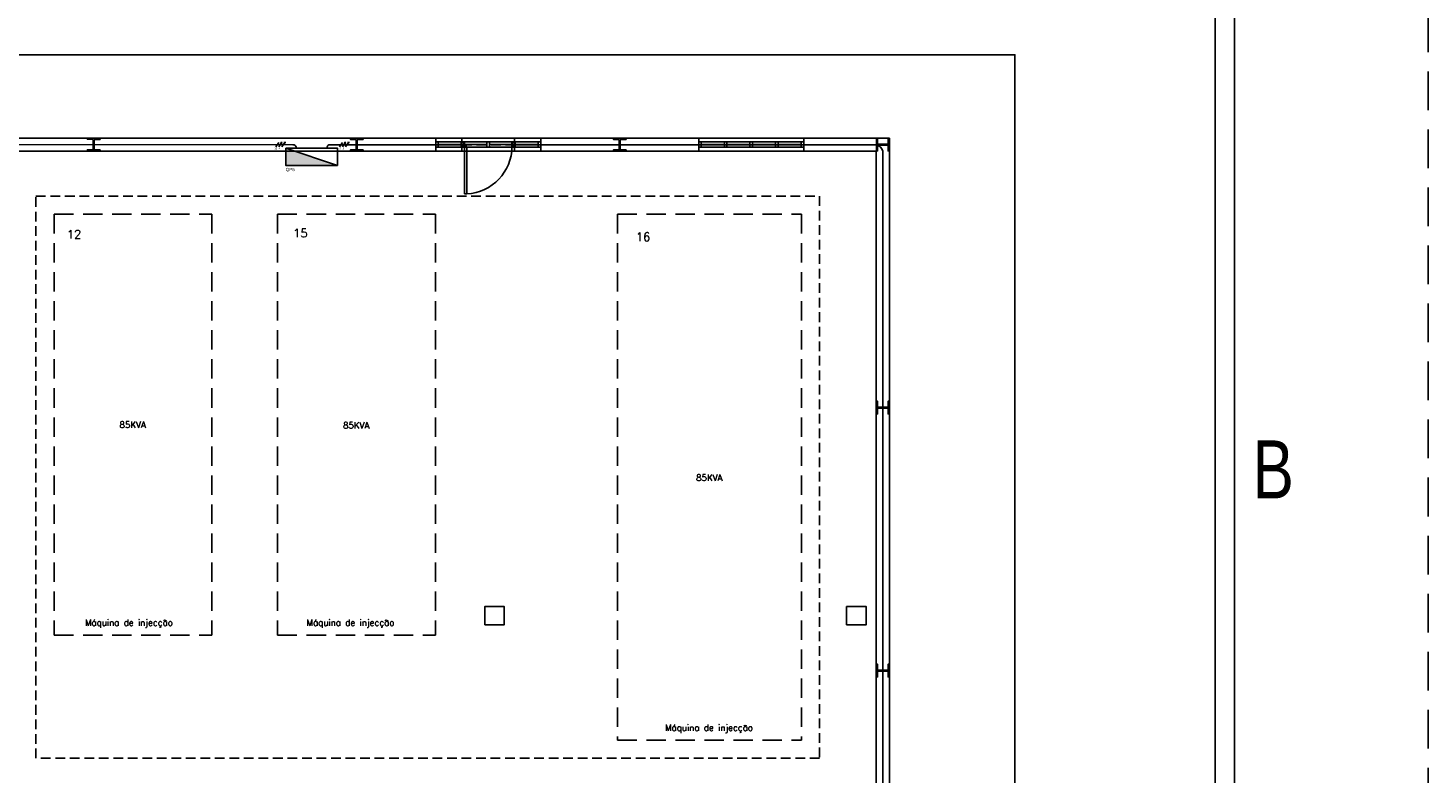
# Model space of a CAD drawing. Header units: millimetres. Extents: x -559 to 10735, y -2326 to 222.
# Tile 41 of 256: x 225 to 297, y 110 to 148. Entities that reach past the tile are written whole.
import ezdxf
from ezdxf.enums import TextEntityAlignment as Align

# ---------------------------------------------------------------- set-up
doc = ezdxf.new("R2010")
doc.units = ezdxf.units.MM
doc.header["$LTSCALE"] = 4
for name, pattern in [('DASHED', [0.75, 0.5, -0.25]), ('HIDDEN', [0.375, 0.25, -0.125]), ('HIDDEN2', [0.1875, 0.125, -0.0625])]:
    doc.linetypes.add(name, pattern=pattern)
for name, color, linetype in [('Caminhos entre Quadros Eletricos', 2, 'Continuous'), ('COMMENT', 4, 'Continuous'), ('Extremos da Area Total', 253, 'Continuous'), ('Identificaçao de Comodos', 251, 'Continuous'), ('Planta Baixa', 251, 'Continuous'), ('Quadros de Alimentaçao', 30, 'Continuous'), ('Separaçao de Cargas', 82, 'Continuous'), ('ZUWAKU', 7, 'Continuous')]:
    doc.layers.add(name, color=color, linetype=linetype)
doc.styles.add('ROMANS8', font='romans8', dxfattribs={"height": 0.2})

# ---------------------------------------------------------------- blocks, each defined once
blk = doc.blocks.new('JIS_border_a4(L)')
at = {"color": 5}
for p, q in [((287, 10), (287, 200)), ((286, 11), (286, 199))]:
    blk.add_line(p, q, dxfattribs=at)
at = {"layer": 'ZUWAKU', "color": 5, "linetype": 'DASHED'}
blk.add_lwpolyline([(0, 0), (297, 0), (297, 210), (0, 210)], close=True, dxfattribs=at)
at = {"layer": 'COMMENT', "width": 0.8}
blk.add_text('B', height=3, dxfattribs=at).set_placement((289, 125.428), align=Align.MIDDLE)
blk = doc.blocks.new('AUW01D3S-flat-27-flat-1')
at = {"color": 9}
for p, q in [((0, 0.125), (-2, 0.125)), ((0, -0.125), (-2, -0.125))]:
    blk.add_line(p, q, dxfattribs=at)
blk = doc.blocks.new('AUD18D1S-flat-57-flat-1')
at = {"color": 9}
for p, q in [((-2, -0.125), (-2, 0.125)), ((0, 0.125), (0, -0.125))]:
    blk.add_line(p, q, dxfattribs=at)
blk = doc.blocks.new('AUD19D1S-flat-57-flat-1')
at = {"color": 9}
for p, q in [((-2, 0), (-2, 0)), ((0, 0), (0, 0))]:
    blk.add_line(p, q, dxfattribs=at)
blk = doc.blocks.new('AUD37D1S-flat-177-flat-1')
at = {"color": 9}
for p, q in [((-0.05, 0.05), (-0.05, -0.05)), ((0, 0.05), (-0.05, 0.05)), ((0, -0.05), (0, 0.05)), ((-0.05, -0.05), (0, -0.05))]:
    blk.add_line(p, q, dxfattribs=at)
at = {"color": 9, "width": 0.5, "flags": 3}
for p in [(-0.05, 0), (-0.05, -0.05)]:
    blk.add_attdef('JAMBPT', p, '', height=0.01, rotation=180, dxfattribs=at)
at = {"color": 9, "oblique": 36.8699, "width": 1.25, "flags": 3}
for p in [(-0.05, 0.05), (-0.05, 0), (-0.05, -0.05)]:
    blk.add_attdef('JAMBPT', p, '', height=0.00632, rotation=243.4349, dxfattribs=at)
blk = doc.blocks.new('AUD37D1S-flat-176-flat-1')
at = {"color": 9}
for p, q in [((0, -0.05), (0, 0.05)), ((0, 0.05), (0.05, 0.05)), ((0.05, 0.05), (0.05, -0.05)), ((0.05, -0.05), (0, -0.05))]:
    blk.add_line(p, q, dxfattribs=at)
at = {"color": 9, "text_generation_flag": 4, "width": 1.25, "flags": 3}
for p in [(0.05, 0.05), (0.05, 0), (0.05, -0.05)]:
    blk.add_attdef('JAMBPT', p, '', height=0.00632, rotation=296.5651, dxfattribs=at)
at = {"color": 9, "text_generation_flag": 4, "width": 0.5, "flags": 3}
for p in [(0.05, 0), (0.05, -0.05)]:
    blk.add_attdef('JAMBPT', p, '', height=0.01, dxfattribs=at)
blk = doc.blocks.new('AUD40D1S-flat-54-flat-1')
at = {"color": 9}
for p, q in [((-1, 0.05), (-1, -0.05)), ((1, 0.05), (-1, 0.05)), ((1, -0.05), (1, 0.05)), ((-1, -0.05), (1, -0.05))]:
    blk.add_line(p, q, dxfattribs=at)
blk = doc.blocks.new('AUD40D1S-flat-53-flat-1')
at = {"color": 9}
for p, q in [((-1, 0.05), (-1, -0.05)), ((1, 0.05), (-1, 0.05)), ((1, -0.05), (1, 0.05)), ((-1, -0.05), (1, -0.05))]:
    blk.add_line(p, q, dxfattribs=at)
blk = doc.blocks.new('AUD37D1S-flat-175-flat-1')
at = {"color": 9}
for p, q in [((-0.05, 0.05), (-0.05, -0.05)), ((0, 0.05), (-0.05, 0.05)), ((0, -0.05), (0, 0.05)), ((-0.05, -0.05), (0, -0.05))]:
    blk.add_line(p, q, dxfattribs=at)
at = {"color": 9, "width": 0.5, "flags": 3}
for p in [(-0.05, 0), (-0.05, -0.05)]:
    blk.add_attdef('JAMBPT', p, '', height=0.01, rotation=180, dxfattribs=at)
at = {"color": 9, "oblique": 36.8699, "width": 1.25, "flags": 3}
for p in [(-0.05, 0.05), (-0.05, 0), (-0.05, -0.05)]:
    blk.add_attdef('JAMBPT', p, '', height=0.00632, rotation=243.4349, dxfattribs=at)
blk = doc.blocks.new('AUD37D1S-flat-174-flat-1')
at = {"color": 9}
for p, q in [((-0.05, 0.05), (-0.05, -0.05)), ((0, 0.05), (-0.05, 0.05)), ((0, -0.05), (0, 0.05)), ((-0.05, -0.05), (0, -0.05))]:
    blk.add_line(p, q, dxfattribs=at)
at = {"color": 9, "width": 0.5, "flags": 3}
for p in [(-0.05, 0), (-0.05, -0.05)]:
    blk.add_attdef('JAMBPT', p, '', height=0.01, rotation=180, dxfattribs=at)
at = {"color": 9, "oblique": 36.8699, "width": 1.25, "flags": 3}
for p in [(-0.05, 0.05), (-0.05, 0), (-0.05, -0.05)]:
    blk.add_attdef('JAMBPT', p, '', height=0.00632, rotation=243.4349, dxfattribs=at)
blk = doc.blocks.new('AUD37D1S-flat-173-flat-1')
at = {"color": 9}
for p, q in [((-0.05, 0.05), (-0.05, -0.05)), ((0, 0.05), (-0.05, 0.05)), ((0, -0.05), (0, 0.05)), ((-0.05, -0.05), (0, -0.05))]:
    blk.add_line(p, q, dxfattribs=at)
at = {"color": 9, "width": 0.5, "flags": 3}
for p in [(-0.05, 0), (-0.05, -0.05)]:
    blk.add_attdef('JAMBPT', p, '', height=0.01, rotation=180, dxfattribs=at)
at = {"color": 9, "oblique": 36.8699, "width": 1.25, "flags": 3}
for p in [(-0.05, 0.05), (-0.05, 0), (-0.05, -0.05)]:
    blk.add_attdef('JAMBPT', p, '', height=0.00632, rotation=243.4349, dxfattribs=at)
blk = doc.blocks.new('AUW01D1S-flat-88-flat-1')
at = {"color": 9}
blk.add_line((0.21875, 0), (-0.21875, 0), dxfattribs=at)
blk = doc.blocks.new('AUW01D1S-flat-87-flat-1')
at = {"color": 9}
blk.add_line((0.21875, 0), (-0.21875, 0), dxfattribs=at)
blk = doc.blocks.new('AUW01D1S-flat-86-flat-1')
at = {"color": 9}
blk.add_line((0.21875, 0), (-0.21875, 0), dxfattribs=at)
blk = doc.blocks.new('AUW01D1S-flat-85-flat-1')
at = {"color": 9}
blk.add_line((0.21875, 0), (-0.21875, 0), dxfattribs=at)
blk = doc.blocks.new('AUW01D3S-flat-25-flat-1')
at = {"color": 9}
for p, q in [((0, 0.125), (-2, 0.125)), ((0, -0.125), (-2, -0.125))]:
    blk.add_line(p, q, dxfattribs=at)
blk = doc.blocks.new('AUD18D1S-flat-55-flat-1')
at = {"color": 9}
for p, q in [((-2, -0.125), (-2, 0.125)), ((0, 0.125), (0, -0.125))]:
    blk.add_line(p, q, dxfattribs=at)
blk = doc.blocks.new('AUD19D1S-flat-55-flat-1')
at = {"color": 9}
for p, q in [((-2, 0), (-2, 0)), ((0, 0), (0, 0))]:
    blk.add_line(p, q, dxfattribs=at)
blk = doc.blocks.new('AUD37D1S-flat-167-flat-1')
at = {"color": 9}
for p, q in [((-0.05, 0.05), (-0.05, -0.05)), ((0, 0.05), (-0.05, 0.05)), ((0, -0.05), (0, 0.05)), ((-0.05, -0.05), (0, -0.05))]:
    blk.add_line(p, q, dxfattribs=at)
at = {"color": 9, "width": 0.5, "flags": 3}
for p in [(-0.05, 0), (-0.05, -0.05)]:
    blk.add_attdef('JAMBPT', p, '', height=0.01, rotation=180, dxfattribs=at)
at = {"color": 9, "oblique": 36.8699, "width": 1.25, "flags": 3}
for p in [(-0.05, 0.05), (-0.05, 0), (-0.05, -0.05)]:
    blk.add_attdef('JAMBPT', p, '', height=0.00632, rotation=243.4349, dxfattribs=at)
blk = doc.blocks.new('AUD37D1S-flat-166-flat-1')
at = {"color": 9}
for p, q in [((0, -0.05), (0, 0.05)), ((0, 0.05), (0.05, 0.05)), ((0.05, 0.05), (0.05, -0.05)), ((0.05, -0.05), (0, -0.05))]:
    blk.add_line(p, q, dxfattribs=at)
at = {"color": 9, "text_generation_flag": 4, "width": 1.25, "flags": 3}
for p in [(0.05, 0.05), (0.05, 0), (0.05, -0.05)]:
    blk.add_attdef('JAMBPT', p, '', height=0.00632, rotation=296.5651, dxfattribs=at)
at = {"color": 9, "text_generation_flag": 4, "width": 0.5, "flags": 3}
for p in [(0.05, 0), (0.05, -0.05)]:
    blk.add_attdef('JAMBPT', p, '', height=0.01, dxfattribs=at)
blk = doc.blocks.new('AUD40D1S-flat-50-flat-1')
at = {"color": 9}
for p, q in [((-1, 0.05), (-1, -0.05)), ((1, 0.05), (-1, 0.05)), ((1, -0.05), (1, 0.05)), ((-1, -0.05), (1, -0.05))]:
    blk.add_line(p, q, dxfattribs=at)
blk = doc.blocks.new('AUD40D1S-flat-49-flat-1')
at = {"color": 9}
for p, q in [((-1, 0.05), (-1, -0.05)), ((1, 0.05), (-1, 0.05)), ((1, -0.05), (1, 0.05)), ((-1, -0.05), (1, -0.05))]:
    blk.add_line(p, q, dxfattribs=at)
blk = doc.blocks.new('AUD37D1S-flat-165-flat-1')
at = {"color": 9}
for p, q in [((-0.05, 0.05), (-0.05, -0.05)), ((0, 0.05), (-0.05, 0.05)), ((0, -0.05), (0, 0.05)), ((-0.05, -0.05), (0, -0.05))]:
    blk.add_line(p, q, dxfattribs=at)
at = {"color": 9, "width": 0.5, "flags": 3}
for p in [(-0.05, 0), (-0.05, -0.05)]:
    blk.add_attdef('JAMBPT', p, '', height=0.01, rotation=180, dxfattribs=at)
at = {"color": 9, "oblique": 36.8699, "width": 1.25, "flags": 3}
for p in [(-0.05, 0.05), (-0.05, 0), (-0.05, -0.05)]:
    blk.add_attdef('JAMBPT', p, '', height=0.00632, rotation=243.4349, dxfattribs=at)
blk = doc.blocks.new('AUD37D1S-flat-164-flat-1')
at = {"color": 9}
for p, q in [((-0.05, 0.05), (-0.05, -0.05)), ((0, 0.05), (-0.05, 0.05)), ((0, -0.05), (0, 0.05)), ((-0.05, -0.05), (0, -0.05))]:
    blk.add_line(p, q, dxfattribs=at)
at = {"color": 9, "width": 0.5, "flags": 3}
for p in [(-0.05, 0), (-0.05, -0.05)]:
    blk.add_attdef('JAMBPT', p, '', height=0.01, rotation=180, dxfattribs=at)
at = {"color": 9, "oblique": 36.8699, "width": 1.25, "flags": 3}
for p in [(-0.05, 0.05), (-0.05, 0), (-0.05, -0.05)]:
    blk.add_attdef('JAMBPT', p, '', height=0.00632, rotation=243.4349, dxfattribs=at)
blk = doc.blocks.new('AUD37D1S-flat-163-flat-1')
at = {"color": 9}
for p, q in [((-0.05, 0.05), (-0.05, -0.05)), ((0, 0.05), (-0.05, 0.05)), ((0, -0.05), (0, 0.05)), ((-0.05, -0.05), (0, -0.05))]:
    blk.add_line(p, q, dxfattribs=at)
at = {"color": 9, "width": 0.5, "flags": 3}
for p in [(-0.05, 0), (-0.05, -0.05)]:
    blk.add_attdef('JAMBPT', p, '', height=0.01, rotation=180, dxfattribs=at)
at = {"color": 9, "oblique": 36.8699, "width": 1.25, "flags": 3}
for p in [(-0.05, 0.05), (-0.05, 0), (-0.05, -0.05)]:
    blk.add_attdef('JAMBPT', p, '', height=0.00632, rotation=243.4349, dxfattribs=at)
blk = doc.blocks.new('AUW01D1S-flat-80-flat-1')
at = {"color": 9}
blk.add_line((0.21875, 0), (-0.21875, 0), dxfattribs=at)
blk = doc.blocks.new('AUW01D1S-flat-79-flat-1')
at = {"color": 9}
blk.add_line((0.21875, 0), (-0.21875, 0), dxfattribs=at)
blk = doc.blocks.new('AUW01D1S-flat-78-flat-1')
at = {"color": 9}
blk.add_line((0.21875, 0), (-0.21875, 0), dxfattribs=at)
blk = doc.blocks.new('AUW01D1S-flat-77-flat-1')
at = {"color": 9}
blk.add_line((0.21875, 0), (-0.21875, 0), dxfattribs=at)
blk = doc.blocks.new('AUD18D1S-flat-21-flat-1')
at = {"color": 9}
for p, q in [((-1, -0.125), (-1, 0.125)), ((0, 0.125), (0, -0.125))]:
    blk.add_line(p, q, dxfattribs=at)
blk = doc.blocks.new('AUD19D1S-flat-21-flat-1')
at = {"color": 9}
for p, q in [((0, 0), (0, 0)), ((-1, 0), (-1, 0))]:
    blk.add_line(p, q, dxfattribs=at)
blk = doc.blocks.new('AUD37D1S-flat-60-flat-1')
at = {"color": 9}
for p, q in [((-0.05, 0.0375), (-0.05, -0.0375)), ((0, 0.0375), (-0.05, 0.0375)), ((0, -0.0375), (0, 0.0375)), ((-0.05, -0.0375), (0, -0.0375))]:
    blk.add_line(p, q, dxfattribs=at)
at = {"color": 9, "width": 0.666667, "flags": 3}
for p in [(-0.05, 0), (-0.05, -0.0375)]:
    blk.add_attdef('JAMBPT', p, '', height=0.0075, rotation=180, dxfattribs=at)
at = {"color": 9, "oblique": 22.61986, "width": 1.083333, "flags": 3}
for p in [(-0.05, 0.0375), (-0.05, 0), (-0.05, -0.0375)]:
    blk.add_attdef('JAMBPT', p, '', height=0.00588, rotation=236.30993, dxfattribs=at)
blk = doc.blocks.new('AUD37D1S-flat-59-flat-1')
at = {"color": 9}
for p, q in [((0, -0.0375), (0, 0.0375)), ((0, 0.0375), (0.05, 0.0375)), ((0.05, 0.0375), (0.05, -0.0375)), ((0.05, -0.0375), (0, -0.0375))]:
    blk.add_line(p, q, dxfattribs=at)
at = {"color": 9, "text_generation_flag": 4, "width": 1.083333, "flags": 3}
for p in [(0.05, 0.0375), (0.05, 0), (0.05, -0.0375)]:
    blk.add_attdef('JAMBPT', p, '', height=0.00588, rotation=303.69007, dxfattribs=at)
at = {"color": 9, "text_generation_flag": 4, "width": 0.666667, "flags": 3}
for p in [(0.05, 0), (0.05, -0.0375)]:
    blk.add_attdef('JAMBPT', p, '', height=0.0075, dxfattribs=at)
blk = doc.blocks.new('AUD41D1S-flat-11-flat-1')
at = {"color": 9}
for p, q in [((-0.5, 0.0375), (-0.5, -0.0375)), ((0.5, -0.0375), (0.5, 0.0375))]:
    blk.add_line(p, q, dxfattribs=at)
blk = doc.blocks.new('AUD29D1S-flat-15-flat-1')
at = {"color": 9}
for p, q in [((-0.45, 0), (-0.406, 0)), ((-0.45, 0), (-0.45, -0.9)), ((-0.406, 0), (-0.406, -0.9)), ((-0.45, -0.9), (-0.406, -0.9))]:
    blk.add_line(p, q, dxfattribs=at)
blk.add_ellipse((-0.45, 0), major_axis=(-0.636, -0.636), ratio=1, start_param=0.834028, end_param=2.356194, dxfattribs=at)

msp = doc.modelspace()

# ---------------------------------------------------------------- hatches: boundary and pattern name
at = {"layer": 'Quadros de Alimentaçao'}
h = msp.add_hatch(color=256, dxfattribs=at)
h.dxf.hatch_style = 1
h.paths.add_polyline_path([(181.698, 141.876), (181.199, 141.876), (181.199, 141.146), (183.874, 141.146)])
h.paths.add_polyline_path([(181.199, 142.043), (181.199, 141.876), (181.698, 141.876)])
h.paths.add_polyline_path([(195.099, 141.876), (194.473, 141.876), (194.473, 140.697), (199.511, 140.697)])
h.paths.add_polyline_path([(194.473, 142.043), (194.473, 141.876), (195.099, 141.876)])
h.paths.add_polyline_path([(209.16, 141.876), (208.661, 141.876), (208.661, 141.146), (211.335, 141.146)])
h.paths.add_polyline_path([(208.661, 142.043), (208.661, 141.876), (209.16, 141.876)])
h.paths.add_polyline_path([(238.446, 141.876), (237.957, 141.876), (237.957, 141.143), (240.631, 141.143)])
h.paths.add_polyline_path([(237.957, 142.04), (237.957, 141.876), (238.446, 141.876)])
h.paths.add_polyline_path([(89.23, 119.643), (89.23, 118.738), (93.191, 118.738)])
h.paths.add_polyline_path([(85.062, 141.876), (84.33, 141.876), (84.33, 141.138), (88.291, 141.138)])
h.paths.add_polyline_path([(84.33, 142.043), (84.33, 141.876), (85.062, 141.876)])
h.paths.add_polyline_path([(148.3, 142.043), (148.3, 141.876), (148.799, 141.876)])
h.paths.add_polyline_path([(148.799, 141.876), (148.3, 141.876), (148.3, 141.146), (150.974, 141.146)])
h.paths.add_polyline_path([(113.926, 142.043), (113.926, 141.876), (114.426, 141.876)])
h.paths.add_polyline_path([(114.426, 141.876), (113.926, 141.876), (113.926, 141.472), (115.634, 141.472)])
h.paths.add_polyline_path([(62.998, 119.231), (62.998, 118.738), (64.346, 118.738)])
h.paths.add_polyline_path([(64.346, 118.738), (62.998, 118.738), (62.998, 118.67), (64.532, 118.67)])
h.paths.add_polyline_path([(55.125, 95.926), (54.29, 93.554), (55.125, 93.554)])
h.paths.add_polyline_path([(55.295, 96.408), (55.125, 95.926), (55.125, 93.554), (55.295, 93.554)])

# ---------------------------------------------------------------- linework, layer by layer
at = {"layer": 'Caminhos entre Quadros Eletricos'}
for p, q in [((238.329, 142.212), (210.96, 142.216)), ((237.45, 142.093), (237.603, 142.332)), ((237.603, 142.093), (237.725, 142.283)), ((237.756, 142.331), (237.756, 142.332)), ((237.756, 142.093), (237.909, 142.332)), ((237.857, 142.332), (237.96, 142.332)), ((240.255, 142.212), (247.035, 142.211)), ((240.741, 142.093), (240.894, 142.331)), ((240.894, 142.093), (241.016, 142.283)), ((241.047, 142.331), (241.047, 142.331)), ((241.047, 142.093), (241.2, 142.331)), ((241.148, 142.331), (241.251, 142.331)), ((249.822, 142.211), (268.031, 142.209)), ((268.481, 142.209), (268.031, 142.209)), ((268.821, 141.876), (268.821, 141.581)), ((268.821, 141.581), (268.821, 90.742))]:
    msp.add_line(p, q, dxfattribs=at)
at = {"layer": 'Caminhos entre Quadros Eletricos', "linetype": 'HIDDEN2'}
msp.add_line((249.822, 142.211), (247.035, 142.211), dxfattribs=at)
at = {"layer": 'Caminhos entre Quadros Eletricos'}
for points in [[(238.504, 142.04, 0.419009), (238.329, 142.212, -0.008172)], [(240.084, 142.04, -0.419009), (240.259, 142.212, 0.008172)], [(268.481, 142.209, -0.265546), (268.821, 141.876, -1.295678)]]:
    msp.add_lwpolyline(points, format="xyb", dxfattribs=at)
for centre in [(237.74, 142.307), (241.031, 142.307)]:
    msp.add_circle(centre, 0.0286, dxfattribs=at)
at = {"layer": 'Extremos da Area Total'}
msp.add_lwpolyline([(21.355, 138.299), (21.355, 146.86), (275.645, 146.86), (275.645, 73.385), (21.355, 73.385), (21.355, 136.858)], dxfattribs=at)
at = {"layer": 'Planta Baixa'}
for p, q in [((94.195, 142.556), (245.709, 142.556)), ((259.304, 142.556), (251.147, 142.556)), ((269.16, 142.556), (264.742, 142.556)), ((269.16, 87.497), (269.16, 142.556)), ((94.195, 141.876), (245.709, 141.876)), ((259.304, 141.876), (251.147, 141.876)), ((268.481, 141.876), (264.742, 141.876)), ((268.481, 88.177), (268.481, 141.876))]:
    msp.add_line(p, q, dxfattribs=at)
at = {"layer": 'Planta Baixa', "linetype": 'HIDDEN'}
for p, q in [((225.986, 138.618), (234.142, 138.618)), ((225.986, 138.618), (225.986, 116.866)), ((234.142, 138.618), (234.142, 116.866)), ((237.541, 138.618), (237.541, 116.866)), ((237.541, 138.618), (245.698, 138.618)), ((245.698, 138.618), (245.698, 116.866)), ((255.106, 138.618), (264.622, 138.618)), ((255.106, 138.618), (255.106, 111.428)), ((264.622, 138.618), (264.622, 111.428)), ((225.986, 116.866), (234.142, 116.866)), ((237.541, 116.866), (245.698, 116.866)), ((255.106, 111.428), (264.622, 111.428))]:
    msp.add_line(p, q, dxfattribs=at)
at = {"layer": 'Planta Baixa'}
for points in [[(228.365, 142.539), (228.365, 142.485), (228.093, 142.487, 0.414214), (228.065, 142.46), (228.061, 141.971, 0.414214), (228.088, 141.944), (228.36, 141.941), (228.36, 141.887), (227.707, 141.892), (227.708, 141.947), (227.98, 141.944, 0.414214), (228.007, 141.971), (228.011, 142.461, 0.414214), (227.984, 142.488), (227.712, 142.491), (227.713, 142.545)], [(241.957, 142.542), (241.957, 142.488), (241.685, 142.488, 0.414214), (241.658, 142.461), (241.658, 141.971, 0.414214), (241.685, 141.944), (241.957, 141.944), (241.957, 141.89), (241.305, 141.89), (241.305, 141.944), (241.577, 141.944, 0.414214), (241.604, 141.971), (241.604, 142.461, 0.414214), (241.577, 142.488), (241.305, 142.488), (241.305, 142.542)], [(255.552, 142.542), (255.552, 142.488), (255.28, 142.488, 0.414214), (255.253, 142.461), (255.253, 141.971, 0.414214), (255.28, 141.944), (255.552, 141.944), (255.552, 141.89), (254.9, 141.89), (254.9, 141.944), (255.171, 141.944, 0.414214), (255.199, 141.971), (255.199, 142.461, 0.414214), (255.171, 142.488), (254.9, 142.488), (254.9, 142.542)], [(269.147, 141.89), (269.092, 141.89), (269.092, 142.162, 0.414214), (269.065, 142.189), (268.576, 142.189, 0.414214), (268.549, 142.162), (268.549, 141.89), (268.494, 141.89), (268.494, 142.542), (268.549, 142.542), (268.549, 142.27, 0.414214), (268.576, 142.243), (269.065, 142.243, 0.414214), (269.092, 142.27), (269.092, 142.542), (269.147, 142.542)], [(269.147, 128.295), (269.092, 128.295), (269.092, 128.567, 0.414214), (269.065, 128.594), (268.576, 128.594, 0.414214), (268.549, 128.567), (268.549, 128.295), (268.494, 128.295), (268.494, 128.947), (268.549, 128.947), (268.549, 128.675, 0.414214), (268.576, 128.648), (269.065, 128.648, 0.414214), (269.092, 128.675), (269.092, 128.947), (269.147, 128.947)], [(269.147, 114.7), (269.092, 114.7), (269.092, 114.972, 0.414214), (269.065, 114.999), (268.576, 114.999, 0.414214), (268.549, 114.972), (268.549, 114.7), (268.494, 114.7), (268.494, 115.353), (268.549, 115.353), (268.549, 115.081, 0.414214), (268.576, 115.053), (269.065, 115.053, 0.414214), (269.092, 115.081), (269.092, 115.353), (269.147, 115.353)]]:
    msp.add_lwpolyline(points, format="xyb", close=True, dxfattribs=at)
for points in [[(248.242, 117.397), (249.256, 117.397), (249.256, 118.333), (248.242, 118.333)], [(266.952, 117.397), (267.966, 117.397), (267.966, 118.333), (266.952, 118.333)]]:
    msp.add_lwpolyline(points, close=True, dxfattribs=at)
at = {"layer": 'Quadros de Alimentaçao'}
msp.add_line((237.957, 142.04), (240.631, 141.143), dxfattribs=at)
msp.add_lwpolyline([(237.957, 142.04), (240.631, 142.04), (240.631, 141.143), (237.957, 141.143)], close=True, dxfattribs=at)
at = {"layer": 'Separaçao de Cargas', "linetype": 'HIDDEN2'}
msp.add_lwpolyline([(265.551, 110.499), (225.05, 110.499), (225.05, 139.546), (265.551, 139.546)], close=True, dxfattribs=at)

# ---------------------------------------------------------------- block references
msp.add_blockref('JIS_border_a4(L)', (0, 0))
at = {"layer": 'Planta Baixa', "xscale": 2.718962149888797, "yscale": 2.718962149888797, "zscale": 2.718962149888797}
for name, p in [('AUW01D3S-flat-25-flat-1', (251.147, 142.216)), ('AUD18D1S-flat-55-flat-1', (251.147, 142.216)), ('AUD18D1S-flat-21-flat-1', (249.788, 142.216)), ('AUW01D3S-flat-27-flat-1', (264.742, 142.216)), ('AUD18D1S-flat-57-flat-1', (264.742, 142.216)), ('AUD37D1S-flat-166-flat-1', (245.709, 142.216)), ('AUD40D1S-flat-50-flat-1', (248.428, 142.216)), ('AUD40D1S-flat-49-flat-1', (248.428, 142.216)), ('AUD19D1S-flat-55-flat-1', (251.147, 142.216)), ('AUW01D1S-flat-77-flat-1', (246.44, 142.216)), ('AUD37D1S-flat-163-flat-1', (247.171, 142.216)), ('AUD37D1S-flat-59-flat-1', (247.069, 142.216)), ('AUD41D1S-flat-11-flat-1', (248.428, 142.216)), ('AUD19D1S-flat-21-flat-1', (249.788, 142.216)), ('AUW01D1S-flat-78-flat-1', (247.766, 142.216)), ('AUD29D1S-flat-15-flat-1', (248.428, 142.114)), ('AUD37D1S-flat-164-flat-1', (248.496, 142.216)), ('AUW01D1S-flat-79-flat-1', (249.091, 142.216)), ('AUD37D1S-flat-60-flat-1', (249.788, 142.216)), ('AUD37D1S-flat-165-flat-1', (249.822, 142.216)), ('AUW01D1S-flat-80-flat-1', (250.417, 142.216)), ('AUD37D1S-flat-167-flat-1', (251.147, 142.216)), ('AUD37D1S-flat-176-flat-1', (259.304, 142.216)), ('AUD40D1S-flat-54-flat-1', (262.023, 142.216)), ('AUD40D1S-flat-53-flat-1', (262.023, 142.216)), ('AUD19D1S-flat-57-flat-1', (264.742, 142.216)), ('AUW01D1S-flat-85-flat-1', (260.035, 142.216)), ('AUD37D1S-flat-173-flat-1', (260.766, 142.216)), ('AUW01D1S-flat-86-flat-1', (261.36, 142.216)), ('AUD37D1S-flat-174-flat-1', (262.091, 142.216)), ('AUW01D1S-flat-87-flat-1', (262.686, 142.216)), ('AUD37D1S-flat-175-flat-1', (263.417, 142.216)), ('AUW01D1S-flat-88-flat-1', (264.011, 142.216)), ('AUD37D1S-flat-177-flat-1', (264.742, 142.216))]:
    msp.add_blockref(name, p, dxfattribs=at)

# ---------------------------------------------------------------- texts
at = {"layer": 'Caminhos entre Quadros Eletricos', "char_height": 0.0946, "attachment_point": 1}
for s, insert in [('12', (237.372, 142.066)), ('4', (237.597, 142.066)), ('9', (240.737, 142.065)), ('3', (240.888, 142.066))]:
    msp.add_mtext_dynamic_manual_height_columns(s, width=0.24966, gutter_width=0.473, heights=[0], dxfattribs=dict(at, insert=insert))
at = {"layer": 'Identificaçao de Comodos', "style": 'ROMANS8'}
for s, height, p in [('12', 0.435, (226.644, 137.363)), ('15', 0.435, (238.339, 137.424)), ('16', 0.435, (256.059, 137.229)), ('Máquina de injecção', 0.32628, (227.582, 117.348)), ('Máquina de injecção', 0.32628, (239.034, 117.348)), ('Máquina de injecção', 0.32628, (257.566, 111.91))]:
    msp.add_text(s, height=height, dxfattribs=at).set_placement(p)
at = {"layer": 'Quadros de Alimentaçao', "insert": (237.956, 141.014), "char_height": 0.1697, "attachment_point": 1}
msp.add_mtext_dynamic_manual_height_columns('QP5', width=0.44788, gutter_width=0.849, heights=[0], dxfattribs=at)
at = {"layer": 'Separaçao de Cargas', "style": 'ROMANS8'}
for p in [(229.369, 127.571), (240.921, 127.544), (259.171, 124.834)]:
    msp.add_text('85KVA', height=0.3263, dxfattribs=at).set_placement(p)

doc.saveas('drawing.dxf')
